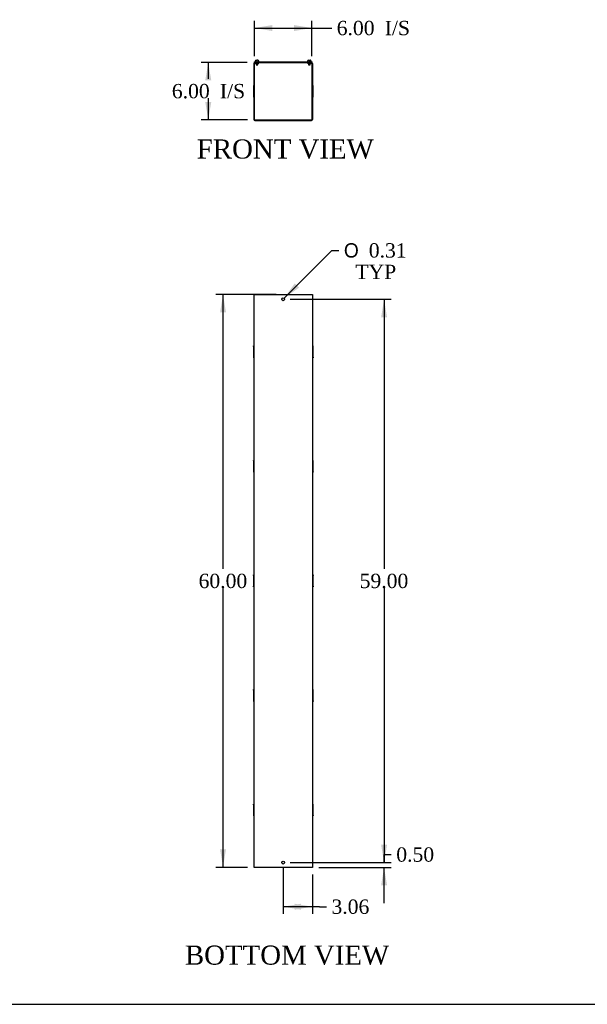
# Model space of a CAD drawing. Header units: inches. Extents: x 1 to 299, y -2 to 199.
# Tile 2 of 9: x 91 to 150, y 1 to 104. Entities that reach past the tile are written whole.
import ezdxf
from ezdxf.enums import TextEntityAlignment as Align

# ---------------------------------------------------------------- set-up
doc = ezdxf.new("R2010")
doc.units = ezdxf.units.IN
doc.header["$MEASUREMENT"] = 0
for name, color, linetype in [('COM56308-3', 7, 'Continuous'), ('COM70723-5', 7, 'Continuous'), ('Default', 7, 'Continuous'), ('SCS19515', 7, 'Continuous')]:
    doc.layers.add(name, color=color, linetype=linetype)
doc.styles.add('SEACAD_Solid_Edge_ANSI1_Symbols', font='txt')
doc.styles.add('SEACAD_Times_New_Roman', font='times.ttf')
doc.dimstyles.new('HAMMOND_(STH_-_300x200)', dxfattribs={"dimtxt": 1.5, "dimasz": 1.875, "dimexe": 0.75, "dimexo": 0.75, "dimgap": 0.375, "dimtad": 0, "dimtih": 1, "dimtoh": 1, "dimzin": 0, "dimdsep": 46, "dimtxsty": 'SEACAD_Times_New_Roman', "dimblk1": '_SE_FILLED', "dimblk2": '_SE_FILLED', "dimsah": 1, "dimcen": 0.75, "dimadec": 0, "dimazin": 0, "dimtfac": 0.8, "dimtofl": 0, "dimtmove": 1, "dimatfit": 3, "dimfxl": 1, "dimtolj": 1, "dimtzin": 0, "dimarcsym": 0})

# ---------------------------------------------------------------- blocks, each defined once
blk = doc.blocks.new('SE')
at = {"layer": 'COM56308-3', "color": 7, "linetype": 'Continuous'}
for p, q in [((115.51, 99.26), (121.56, 99.26)), ((115.51, 99.21), (115.51, 99.26)), ((115.51, 99.21), (115.56, 99.21)), ((115.73, 99.21), (121.34, 99.21)), ((121.51, 99.21), (121.56, 99.21)), ((121.56, 99.21), (121.56, 99.26))]:
    blk.add_line(p, q, dxfattribs=at)
at = {"layer": 'COM70723-5', "color": 7, "linetype": 'Continuous'}
for p, q in [((115.48, 93.23), (115.48, 99.12)), ((115.53, 93.23), (115.53, 99.12)), ((115.56, 99.21), (115.73, 99.21)), ((115.56, 99.15), (115.73, 99.15)), ((115.73, 99.15), (115.73, 99.21)), ((115.73, 99.15), (115.98, 99.15)), ((115.98, 99.15), (115.98, 99.21)), ((121.09, 99.15), (121.09, 99.21)), ((121.09, 99.15), (121.34, 99.15)), ((121.34, 99.21), (121.51, 99.21)), ((121.34, 99.15), (121.34, 99.21)), ((121.34, 99.15), (121.51, 99.15)), ((121.53, 99.12), (121.53, 93.23)), ((121.59, 99.12), (121.59, 93.23)), ((115.41, 96.8), (115.41, 96.74)), ((115.48, 96.8), (115.41, 96.8)), ((115.41, 96.74), (115.48, 96.74)), ((115.41, 96.74), (115.41, 96.58)), ((115.41, 96.58), (115.48, 96.58)), ((115.41, 96.58), (115.41, 96.57)), ((115.41, 96.57), (115.48, 96.57)), ((115.41, 96.57), (115.41, 96.24)), ((115.41, 96.24), (115.48, 96.24)), ((115.41, 96.24), (115.41, 96.11)), ((115.41, 96.11), (115.48, 96.11)), ((115.41, 96.11), (115.41, 95.78)), ((121.66, 96.8), (121.59, 96.8)), ((121.66, 96.74), (121.59, 96.74)), ((121.66, 96.58), (121.59, 96.58)), ((121.66, 96.57), (121.59, 96.57)), ((121.66, 96.24), (121.59, 96.24)), ((121.66, 96.11), (121.59, 96.11)), ((121.66, 96.74), (121.66, 96.8)), ((121.66, 96.58), (121.66, 96.74)), ((121.66, 96.57), (121.66, 96.58)), ((121.66, 96.24), (121.66, 96.57)), ((121.66, 96.11), (121.66, 96.24)), ((121.66, 95.78), (121.66, 96.11)), ((115.41, 95.78), (115.48, 95.78)), ((115.41, 95.78), (115.41, 95.78)), ((115.41, 95.78), (115.48, 95.78)), ((115.41, 95.78), (115.41, 95.62)), ((115.41, 95.62), (115.48, 95.62)), ((115.41, 95.62), (115.41, 95.56)), ((115.41, 95.56), (115.48, 95.56)), ((121.66, 95.78), (121.59, 95.78)), ((121.66, 95.78), (121.59, 95.78)), ((121.66, 95.62), (121.59, 95.62)), ((121.59, 95.56), (121.66, 95.56)), ((121.66, 95.62), (121.66, 95.78)), ((121.66, 95.78), (121.66, 95.78)), ((121.66, 95.56), (121.66, 95.62)), ((115.56, 93.21), (121.51, 93.21)), ((115.56, 93.15), (121.51, 93.15))]:
    blk.add_line(p, q, dxfattribs=at)
for centre, radius, start, end in [((115.56, 99.12), 0.086, 90, 180), ((115.56, 99.12), 0.029, 90, 180), ((121.51, 99.12), 0.086, 0, 90), ((121.51, 99.12), 0.029, 0, 90), ((115.56, 93.23), 0.086, 180, 270), ((115.56, 93.23), 0.029, 180, 270), ((121.51, 93.23), 0.086, 270, 0), ((121.51, 93.23), 0.029, 270, 0)]:
    blk.add_arc(centre, radius, start, end, dxfattribs=at)
at = {"layer": 'SCS19515', "color": 7, "linetype": 'Continuous'}
for p, q in [((115.6, 99.35), (115.6, 99.29)), ((115.69, 99.44), (115.76, 99.44)), ((115.69, 99.15), (115.69, 98.98)), ((115.76, 99.44), (115.76, 99.36)), ((115.82, 99.36), (115.76, 99.36)), ((115.89, 99.44), (115.82, 99.44)), ((115.82, 99.36), (115.82, 99.44)), ((115.88, 98.98), (115.88, 99.15)), ((115.98, 99.29), (115.98, 99.35)), ((121.09, 99.35), (121.09, 99.29)), ((121.18, 99.44), (121.25, 99.44)), ((121.18, 99.15), (121.18, 98.98)), ((121.25, 99.44), (121.25, 99.36)), ((121.31, 99.36), (121.25, 99.36)), ((121.38, 99.44), (121.31, 99.44)), ((121.31, 99.36), (121.31, 99.44)), ((121.37, 98.98), (121.37, 99.15)), ((121.47, 99.29), (121.47, 99.35)), ((115.88, 98.98), (115.69, 98.98)), ((115.69, 98.98), (115.72, 98.95)), ((115.72, 98.95), (115.85, 98.95)), ((115.85, 98.95), (115.88, 98.98)), ((121.37, 98.98), (121.18, 98.98)), ((121.18, 98.98), (121.21, 98.95)), ((121.21, 98.95), (121.34, 98.95)), ((121.34, 98.95), (121.37, 98.98))]:
    blk.add_line(p, q, dxfattribs=at)
for centre, radius, start, end in [((115.69, 99.35), 0.09, 90, 180), ((115.63, 99.29), 0.025, 180, 270), ((115.89, 99.35), 0.09, 0, 90), ((115.95, 99.29), 0.025, 270, 0), ((121.18, 99.35), 0.09, 90, 180), ((121.12, 99.29), 0.025, 180, 270), ((121.38, 99.35), 0.09, 0, 90), ((121.44, 99.29), 0.025, 270, 0)]:
    blk.add_arc(centre, radius, start, end, dxfattribs=at)
blk = doc.blocks.new('SE2')
at = {"layer": 'COM70723-5', "color": 7, "linetype": 'Continuous'}
for p, q in [((115.48, 74.91), (115.56, 74.91)), ((115.48, 14.91), (115.48, 74.91)), ((115.56, 74.91), (121.51, 74.91)), ((121.51, 74.91), (121.59, 74.91)), ((121.59, 74.91), (121.59, 14.91)), ((115.41, 69.47), (115.41, 69.53)), ((115.48, 69.53), (115.41, 69.53)), ((115.41, 69.47), (115.48, 69.47)), ((115.41, 69.47), (115.41, 69.31)), ((115.41, 69.31), (115.48, 69.31)), ((115.41, 69.31), (115.41, 69.3)), ((115.41, 69.3), (115.48, 69.3)), ((115.41, 69.3), (115.41, 68.97)), ((121.66, 69.53), (121.59, 69.53)), ((121.66, 69.47), (121.59, 69.47)), ((121.66, 69.31), (121.59, 69.31)), ((121.66, 69.3), (121.59, 69.3)), ((121.66, 69.47), (121.66, 69.53)), ((121.66, 69.31), (121.66, 69.47)), ((121.66, 69.3), (121.66, 69.31)), ((121.66, 68.97), (121.66, 69.3)), ((115.41, 68.97), (115.48, 68.97)), ((115.41, 68.97), (115.41, 68.85)), ((115.41, 68.85), (115.48, 68.85)), ((115.41, 68.85), (115.41, 68.51)), ((115.41, 68.51), (115.48, 68.51)), ((115.41, 68.51), (115.41, 68.51)), ((115.41, 68.51), (115.48, 68.51)), ((115.41, 68.51), (115.41, 68.35)), ((115.41, 68.35), (115.48, 68.35)), ((115.41, 68.35), (115.41, 68.29)), ((115.41, 68.29), (115.48, 68.29)), ((121.66, 68.97), (121.59, 68.97)), ((121.66, 68.85), (121.59, 68.85)), ((121.66, 68.51), (121.59, 68.51)), ((121.66, 68.51), (121.59, 68.51)), ((121.66, 68.35), (121.59, 68.35)), ((121.59, 68.29), (121.66, 68.29)), ((121.66, 68.85), (121.66, 68.97)), ((121.66, 68.51), (121.66, 68.85)), ((121.66, 68.35), (121.66, 68.51)), ((121.66, 68.51), (121.66, 68.51)), ((121.66, 68.35), (121.66, 68.29)), ((115.41, 57.47), (115.41, 57.53)), ((115.48, 57.53), (115.41, 57.53)), ((115.41, 57.47), (115.48, 57.47)), ((115.41, 57.47), (115.41, 57.31)), ((115.41, 57.31), (115.48, 57.31)), ((115.41, 57.31), (115.41, 57.3)), ((115.41, 57.3), (115.48, 57.3)), ((115.41, 57.3), (115.41, 56.97)), ((115.41, 56.97), (115.48, 56.97)), ((115.41, 56.97), (115.41, 56.85)), ((115.41, 56.85), (115.48, 56.85)), ((115.41, 56.85), (115.41, 56.51)), ((121.66, 57.53), (121.59, 57.53)), ((121.66, 57.47), (121.59, 57.47)), ((121.66, 57.31), (121.59, 57.31)), ((121.66, 57.3), (121.59, 57.3)), ((121.66, 56.97), (121.59, 56.97)), ((121.66, 56.85), (121.59, 56.85)), ((121.66, 57.47), (121.66, 57.53)), ((121.66, 57.31), (121.66, 57.47)), ((121.66, 57.3), (121.66, 57.31)), ((121.66, 56.97), (121.66, 57.3)), ((121.66, 56.85), (121.66, 56.97)), ((121.66, 56.51), (121.66, 56.85)), ((115.41, 56.51), (115.48, 56.51)), ((115.41, 56.51), (115.41, 56.51)), ((115.41, 56.51), (115.48, 56.51)), ((115.41, 56.51), (115.41, 56.35)), ((115.41, 56.35), (115.48, 56.35)), ((115.41, 56.35), (115.41, 56.29)), ((115.41, 56.29), (115.48, 56.29)), ((121.66, 56.51), (121.59, 56.51)), ((121.66, 56.51), (121.59, 56.51)), ((121.66, 56.35), (121.59, 56.35)), ((121.59, 56.29), (121.66, 56.29)), ((121.66, 56.35), (121.66, 56.51)), ((121.66, 56.51), (121.66, 56.51)), ((121.66, 56.35), (121.66, 56.29)), ((115.41, 45.47), (115.41, 45.53)), ((115.48, 45.53), (115.41, 45.53)), ((115.41, 45.47), (115.48, 45.47)), ((115.41, 45.47), (115.41, 45.31)), ((121.66, 45.53), (121.59, 45.53)), ((121.66, 45.47), (121.59, 45.47)), ((121.66, 45.53), (121.66, 45.47)), ((121.66, 45.31), (121.66, 45.47)), ((115.41, 45.31), (115.48, 45.31)), ((115.41, 45.31), (115.41, 45.3)), ((115.41, 45.3), (115.48, 45.3)), ((115.41, 45.3), (115.41, 44.97)), ((115.41, 44.97), (115.48, 44.97)), ((115.41, 44.97), (115.41, 44.85)), ((115.41, 44.85), (115.48, 44.85)), ((115.41, 44.85), (115.41, 44.51)), ((115.41, 44.51), (115.48, 44.51)), ((115.41, 44.51), (115.41, 44.51)), ((115.41, 44.51), (115.48, 44.51)), ((115.41, 44.51), (115.41, 44.35)), ((115.41, 44.35), (115.48, 44.35)), ((115.41, 44.29), (115.41, 44.35)), ((121.66, 45.31), (121.59, 45.31)), ((121.66, 45.3), (121.59, 45.3)), ((121.66, 44.97), (121.59, 44.97)), ((121.66, 44.85), (121.59, 44.85)), ((121.66, 44.51), (121.59, 44.51)), ((121.66, 44.51), (121.59, 44.51)), ((121.66, 44.35), (121.59, 44.35)), ((121.66, 45.3), (121.66, 45.31)), ((121.66, 44.97), (121.66, 45.3)), ((121.66, 44.85), (121.66, 44.97)), ((121.66, 44.51), (121.66, 44.85)), ((121.66, 44.35), (121.66, 44.51)), ((121.66, 44.51), (121.66, 44.51)), ((121.66, 44.35), (121.66, 44.29)), ((115.41, 44.29), (115.48, 44.29)), ((121.59, 44.29), (121.66, 44.29)), ((115.41, 33.47), (115.41, 33.53)), ((115.48, 33.53), (115.41, 33.53)), ((115.41, 33.47), (115.48, 33.47)), ((115.41, 33.47), (115.41, 33.31)), ((115.41, 33.31), (115.48, 33.31)), ((115.41, 33.31), (115.41, 33.3)), ((115.41, 33.3), (115.48, 33.3)), ((115.41, 33.3), (115.41, 32.97)), ((121.66, 33.53), (121.59, 33.53)), ((121.66, 33.47), (121.59, 33.47)), ((121.66, 33.31), (121.59, 33.31)), ((121.66, 33.3), (121.59, 33.3)), ((121.66, 33.47), (121.66, 33.53)), ((121.66, 33.31), (121.66, 33.47)), ((121.66, 33.3), (121.66, 33.31)), ((121.66, 32.97), (121.66, 33.3)), ((115.41, 32.97), (115.48, 32.97)), ((115.41, 32.97), (115.41, 32.85)), ((115.41, 32.85), (115.48, 32.85)), ((115.41, 32.85), (115.41, 32.51)), ((115.41, 32.51), (115.48, 32.51)), ((115.41, 32.51), (115.41, 32.51)), ((115.41, 32.51), (115.48, 32.51)), ((115.41, 32.51), (115.41, 32.35)), ((115.41, 32.35), (115.48, 32.35)), ((115.41, 32.35), (115.41, 32.29)), ((115.41, 32.29), (115.48, 32.29)), ((121.66, 32.97), (121.59, 32.97)), ((121.66, 32.85), (121.59, 32.85)), ((121.66, 32.51), (121.59, 32.51)), ((121.66, 32.51), (121.59, 32.51)), ((121.66, 32.35), (121.59, 32.35)), ((121.59, 32.29), (121.66, 32.29)), ((121.66, 32.85), (121.66, 32.97)), ((121.66, 32.51), (121.66, 32.85)), ((121.66, 32.35), (121.66, 32.51)), ((121.66, 32.51), (121.66, 32.51)), ((121.66, 32.35), (121.66, 32.29)), ((115.41, 21.47), (115.41, 21.53)), ((115.48, 21.53), (115.41, 21.53)), ((115.41, 21.47), (115.48, 21.47)), ((115.41, 21.47), (115.41, 21.31)), ((115.41, 21.31), (115.48, 21.31)), ((115.41, 21.31), (115.41, 21.3)), ((115.41, 21.3), (115.48, 21.3)), ((115.41, 21.3), (115.41, 20.97)), ((115.41, 20.97), (115.48, 20.97)), ((115.41, 20.97), (115.41, 20.85)), ((115.41, 20.85), (115.48, 20.85)), ((115.41, 20.85), (115.41, 20.51)), ((121.66, 21.53), (121.59, 21.53)), ((121.66, 21.47), (121.59, 21.47)), ((121.66, 21.31), (121.59, 21.31)), ((121.66, 21.3), (121.59, 21.3)), ((121.66, 20.97), (121.59, 20.97)), ((121.66, 20.85), (121.59, 20.85)), ((121.66, 21.47), (121.66, 21.53)), ((121.66, 21.31), (121.66, 21.47)), ((121.66, 21.3), (121.66, 21.31)), ((121.66, 20.97), (121.66, 21.3)), ((121.66, 20.85), (121.66, 20.97)), ((121.66, 20.51), (121.66, 20.85)), ((115.41, 20.51), (115.48, 20.51)), ((115.41, 20.51), (115.41, 20.51)), ((115.41, 20.51), (115.48, 20.51)), ((115.41, 20.51), (115.41, 20.35)), ((115.41, 20.35), (115.48, 20.35)), ((115.41, 20.35), (115.41, 20.29)), ((115.41, 20.29), (115.48, 20.29)), ((121.66, 20.51), (121.59, 20.51)), ((121.66, 20.51), (121.59, 20.51)), ((121.66, 20.35), (121.59, 20.35)), ((121.59, 20.29), (121.66, 20.29)), ((121.66, 20.35), (121.66, 20.51)), ((121.66, 20.51), (121.66, 20.51)), ((121.66, 20.35), (121.66, 20.29)), ((115.56, 14.91), (115.48, 14.91)), ((121.51, 14.91), (115.56, 14.91)), ((121.59, 14.91), (121.51, 14.91))]:
    blk.add_line(p, q, dxfattribs=at)
for centre in [(118.53, 74.41), (118.53, 15.41)]:
    blk.add_circle(centre, 0.156, dxfattribs=at)
blk = doc.blocks.new('DMBLK963')
at = {"layer": 'Default', "linetype": 'Continuous', "transparency": 16777216}
for points in [[(117.41, 103.13), (115.53, 102.82), (117.41, 102.5)], [(119.66, 103.13), (119.66, 102.5), (121.53, 102.82)]]:
    blk.add_hatch(color=7, dxfattribs=at).paths.add_polyline_path(points)
at = {"layer": 'Default', "color": 7, "linetype": 'Continuous', "transparency": 16777216}
for p, q in [((115.53, 99.87), (115.53, 103.57)), ((121.53, 99.87), (121.53, 103.57)), ((115.53, 102.82), (122.86, 102.82)), ((122.86, 102.82), (123.61, 102.82))]:
    blk.add_line(p, q, dxfattribs=at)
at = {"layer": 'Default', "color": 7, "linetype": 'Continuous', "transparency": 16777216, "style": 'SEACAD_Times_New_Roman'}
for s, p in [('6.00', (124.14, 103.57)), ('I/S', (129.17, 103.57))]:
    blk.add_text(s, height=1.5, dxfattribs=at).set_placement(p, align=Align.TOP_LEFT)
blk = doc.blocks.new('_SE_FILLED')
at = {"color": 0}
blk.add_line((0, 0), (-1, 0), dxfattribs=at)
blk.add_solid([(0, 0), (-1, -0.1665), (-1, 0.1665), (0, 0)], dxfattribs=at)
blk = doc.blocks.new('DMBLK964')
at = {"layer": 'Default', "linetype": 'Continuous', "transparency": 16777216}
for points in [[(110.37, 97.33), (111, 97.33), (110.68, 99.21)], [(110.37, 95.08), (110.68, 93.21), (111, 95.08)]]:
    blk.add_hatch(color=7, dxfattribs=at).paths.add_polyline_path(points)
at = {"layer": 'Default', "color": 7, "linetype": 'Continuous', "transparency": 16777216}
for p, q in [((114.76, 99.21), (109.93, 99.21)), ((110.68, 99.21), (110.68, 97.48)), ((110.68, 95.46), (110.68, 93.21)), ((114.81, 93.21), (109.93, 93.21))]:
    blk.add_line(p, q, dxfattribs=at)
at = {"layer": 'Default', "color": 7, "linetype": 'Continuous', "transparency": 16777216, "style": 'SEACAD_Times_New_Roman'}
for s, p in [('6.00', (106.87, 96.96)), ('I/S', (111.9, 96.96))]:
    blk.add_text(s, height=1.5, dxfattribs=at).set_placement(p, align=Align.TOP_LEFT)
blk = doc.blocks.new('DMBLK965')
at = {"layer": 'Default', "linetype": 'Continuous', "transparency": 16777216}
for points in [[(111.92, 73.03), (112.54, 73.03), (112.23, 74.91)], [(111.92, 16.78), (112.23, 14.91), (112.54, 16.78)]]:
    blk.add_hatch(color=7, dxfattribs=at).paths.add_polyline_path(points)
at = {"layer": 'Default', "color": 7, "linetype": 'Continuous', "transparency": 16777216}
for p, q in [((117.78, 74.91), (111.48, 74.91)), ((112.23, 46.18), (112.23, 74.91)), ((112.23, 14.91), (112.23, 44.16)), ((114.81, 14.91), (111.48, 14.91))]:
    blk.add_line(p, q, dxfattribs=at)
at = {"layer": 'Default', "color": 7, "linetype": 'Continuous', "transparency": 16777216, "style": 'SEACAD_Times_New_Roman'}
blk.add_text('60.00', height=1.5, dxfattribs=at).set_placement((109.67, 45.66), align=Align.TOP_LEFT)
blk = doc.blocks.new('DMBLK966')
at = {"layer": 'Default', "linetype": 'Continuous', "transparency": 16777216}
for points in [[(120.41, 10.47), (120.41, 11.1), (118.53, 10.79)], [(119.72, 10.47), (121.59, 10.79), (119.72, 11.1)]]:
    blk.add_hatch(color=7, dxfattribs=at).paths.add_polyline_path(points)
at = {"layer": 'Default', "color": 7, "linetype": 'Continuous', "transparency": 16777216}
for p, q in [((118.53, 14.82), (118.53, 10.04)), ((121.59, 14.16), (121.59, 10.04)), ((122.32, 10.79), (118.53, 10.79)), ((122.32, 10.79), (123.07, 10.79))]:
    blk.add_line(p, q, dxfattribs=at)
at = {"layer": 'Default', "color": 7, "linetype": 'Continuous', "transparency": 16777216, "style": 'SEACAD_Times_New_Roman'}
blk.add_text('3.06', height=1.5, dxfattribs=at).set_placement((123.59, 11.54), align=Align.TOP_LEFT)
blk = doc.blocks.new('DMBLK976')
at = {"layer": 'Default', "linetype": 'Continuous', "transparency": 16777216}
for points in [[(129.41, 17.28), (128.79, 17.28), (129.1, 15.41)], [(129.41, 13.03), (129.1, 14.91), (128.79, 13.03)]]:
    blk.add_hatch(color=7, dxfattribs=at).paths.add_polyline_path(points)
at = {"layer": 'Default', "color": 7, "linetype": 'Continuous', "transparency": 16777216}
for p, q in [((129.1, 16.25), (129.85, 16.25)), ((129.1, 15.41), (129.1, 16.25)), ((119.28, 15.41), (129.85, 15.41)), ((122.26, 14.91), (129.85, 14.91)), ((129.1, 11.16), (129.1, 14.91))]:
    blk.add_line(p, q, dxfattribs=at)
at = {"layer": 'Default', "color": 7, "linetype": 'Continuous', "transparency": 16777216, "style": 'SEACAD_Times_New_Roman'}
blk.add_text('0.50', height=1.5, dxfattribs=at).set_placement((130.38, 17), align=Align.TOP_LEFT)
blk = doc.blocks.new('DMBLK977')
at = {"layer": 'Default', "linetype": 'Continuous', "transparency": 16777216}
for points in [[(129.41, 72.53), (129.1, 74.41), (128.79, 72.53)], [(129.41, 17.28), (128.79, 17.28), (129.1, 15.41)]]:
    blk.add_hatch(color=7, dxfattribs=at).paths.add_polyline_path(points)
at = {"layer": 'Default', "color": 7, "linetype": 'Continuous', "transparency": 16777216}
for p, q in [((119.28, 74.41), (129.85, 74.41)), ((129.1, 74.41), (129.1, 46.18)), ((129.1, 44.16), (129.1, 15.41)), ((119.28, 15.41), (129.85, 15.41))]:
    blk.add_line(p, q, dxfattribs=at)
at = {"layer": 'Default', "color": 7, "linetype": 'Continuous', "transparency": 16777216, "style": 'SEACAD_Times_New_Roman'}
blk.add_text('59.00', height=1.5, dxfattribs=at).set_placement((126.54, 45.66), align=Align.TOP_LEFT)
blk = doc.blocks.new('DMBLK979')
at = {"layer": 'Default', "linetype": 'Continuous', "transparency": 16777216}
blk.add_hatch(color=7, dxfattribs=at).paths.add_polyline_path([(119.74, 76.07), (118.64, 74.52), (120.19, 75.63)])
at = {"layer": 'Default', "color": 7, "linetype": 'Continuous', "transparency": 16777216}
for p, q in [((118.64, 74.52), (123.62, 79.53)), ((123.62, 79.53), (124.37, 79.53))]:
    blk.add_line(p, q, dxfattribs=at)
for s, style, p in [('O', 'SEACAD_Solid_Edge_ANSI1_Symbols', (124.89, 80.28)), ('0.31', 'SEACAD_Times_New_Roman', (127.5, 80.28)), ('TYP', 'SEACAD_Times_New_Roman', (126.09, 78.03))]:
    blk.add_text(s, height=1.5, dxfattribs=dict(at, style=style)).set_placement(p, align=Align.TOP_LEFT)
blk = doc.blocks.new('BORDER')
at = {"layer": 'Default', "color": 7, "linetype": 'Continuous'}
blk.add_line((-41.86, 0), (0, 0), dxfattribs=at)

msp = doc.modelspace()

# ---------------------------------------------------------------- block references
at = {"layer": 'Default', "color": 7, "xscale": 7.12, "yscale": 7.12, "zscale": 7.12}
msp.add_blockref('BORDER', (299.411, 0.564), dxfattribs=at)
at = {"layer": 'Default'}
for name in ['SE', 'SE2']:
    msp.add_blockref(name, (0, 0), dxfattribs=at)

# ---------------------------------------------------------------- texts
at = {"layer": 'Default', "color": 7, "linetype": 'Continuous', "style": 'SEACAD_Times_New_Roman'}
for s, p in [('FRONT VIEW', (109.482, 91.149)), ('BOTTOM VIEW', (108.24, 6.717))]:
    msp.add_text(s, height=2, dxfattribs=at).set_placement(p, align=Align.TOP_LEFT)

# ---------------------------------------------------------------- dimensions: what is measured, and where the dimension line sits
at = {"layer": 'Default', "color": 7, "linetype": 'Continuous'}
for base, p1, p2, angle, text, picture, middle, dimtype in [((115.534, 102.816), (115.534, 99.12), (121.534, 99.12), 0, '\\A1;<> I/S', 'DMBLK963', (123.615, 102.816), 161), ((129.102, 15.409), (121.505, 14.909), (118.534, 15.409), 90, '\\A1;<>', 'DMBLK976', (129.852, 16.249), 160)]:
    dim = msp.add_linear_dim(base=base, p1=p1, p2=p2, angle=angle, text=text, dimstyle='HAMMOND_(STH_-_300x200)', dxfattribs=at)
    dim.commit()
    dim.dimension.update_dxf_attribs({"geometry": picture, "text_midpoint": middle, "dimtype": dimtype})
for base, p1, p2, angle, text, picture, middle, dimtype in [((110.683, 93.206), (121.56, 99.206), (121.505, 93.206), 90, '\\A1;<> I/S', 'DMBLK964', (110.683, 96.206), 160), ((112.228, 74.909), (115.563, 14.909), (118.534, 74.909), 90, '\\A1;<>', 'DMBLK965', (112.228, 44.909), 160), ((129.102, 74.409), (118.534, 74.409), (118.534, 15.409), 270, '\\A1;<>', 'DMBLK977', (129.102, 44.909), 161)]:
    dim = msp.add_linear_dim(base=base, p1=p1, p2=p2, angle=angle, text=text, dimstyle='HAMMOND_(STH_-_300x200)', override={"dimtmove": 0}, dxfattribs=at)
    dim.commit()
    dim.dimension.update_dxf_attribs({"geometry": picture, "text_midpoint": middle, "dimtype": dimtype})
dim = msp.add_diameter_dim_2p(p1=(118.424, 74.298), p2=(118.644, 74.52), text='\\A1;<>\\PTYP', dimstyle='HAMMOND_(STH_-_300x200)', override={"dimtmove": 0}, dxfattribs=at)
dim.commit()
dim.dimension.update_dxf_attribs({"geometry": 'DMBLK979', "text_midpoint": (124.369, 79.526), "dimtype": 163})
dim = msp.add_linear_dim(base=(118.534, 10.787), p1=(121.591, 14.909), p2=(118.534, 15.565), text='\\A1;<>', dimstyle='HAMMOND_(STH_-_300x200)', dxfattribs=at)
dim.commit()
dim.dimension.update_dxf_attribs({"geometry": 'DMBLK966', "text_midpoint": (123.069, 10.787), "dimtype": 160})

doc.saveas('drawing.dxf')
